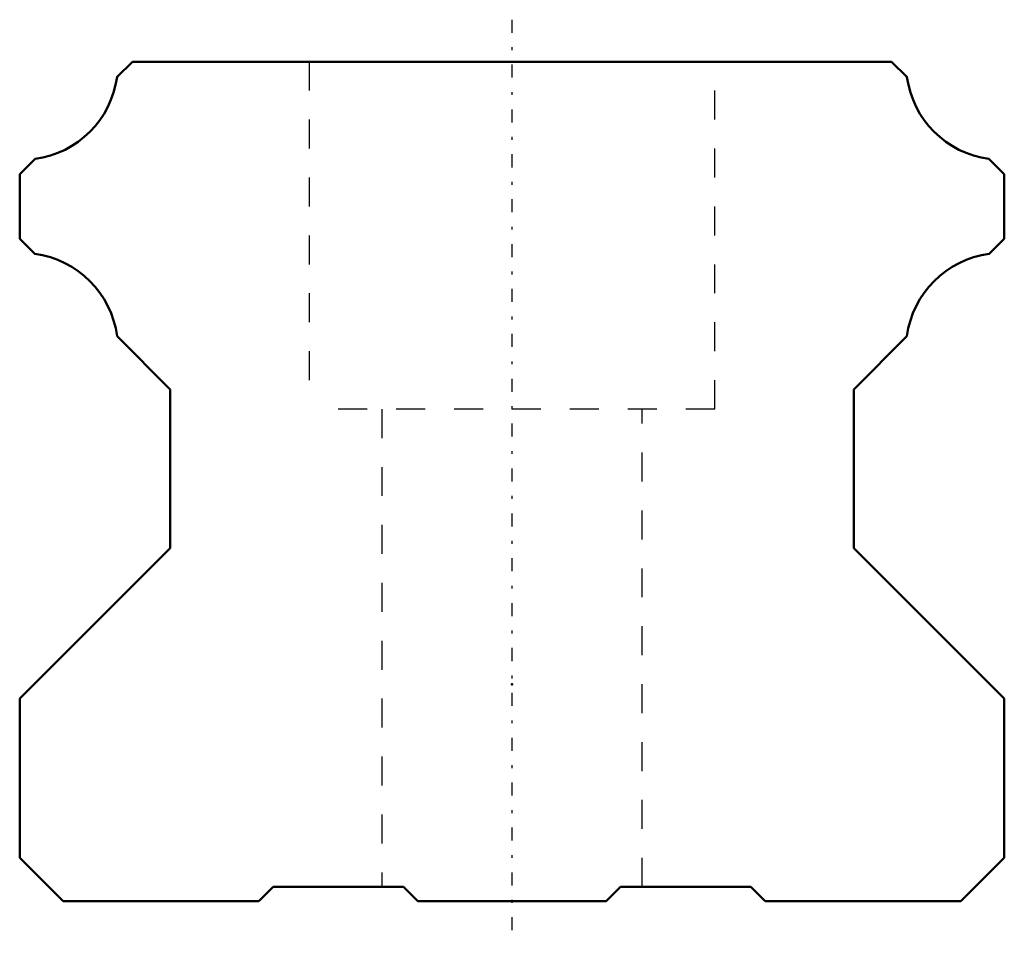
# Model space of a CAD drawing. Header units: millimetres. Extents: x -17 to 17, y -1.4 to 30.4.
import ezdxf

# ---------------------------------------------------------------- set-up
doc = ezdxf.new("R2010")
doc.units = ezdxf.units.MM
doc.linetypes.add('Center', pattern=[1.5, 0.45, -0.5, 0.05, -0.5])
doc.linetypes.add('Dashed', pattern=[2, 1, -1])
for name, color, linetype, lineweight in [('2d ConnectionPoints', 7, 'Continuous', 50), ('AM_0', 7, 'Continuous', 50), ('AM_7', 7, 'Center', 25), ('AM_9', 6, 'Dashed', 25)]:
    doc.layers.add(name, color=color, linetype=linetype, lineweight=lineweight)

msp = doc.modelspace()

# ---------------------------------------------------------------- linework, layer by layer
at = {"layer": '2d ConnectionPoints'}
for p in [(0, 7.5), (0, 0), (0, 0)]:
    msp.add_point(p, dxfattribs=at)
at = {"layer": 'AM_0'}
for p, q in [((-13.11, 29), (-13.64, 28.47)), ((13.11, 29), (-13.11, 29)), ((13.64, 28.47), (13.11, 29)), ((-16.469, 25.642), (-17, 25.11)), ((17, 25.11), (16.469, 25.642)), ((-17, 25.11), (-17, 22.879)), ((17, 22.879), (17, 25.11)), ((-17, 22.879), (-16.482, 22.361)), ((16.482, 22.361), (17, 22.879)), ((-13.638, 19.517), (-11.8, 17.68)), ((11.8, 17.68), (13.638, 19.517)), ((-11.8, 17.68), (-11.8, 12.2)), ((11.8, 12.2), (11.8, 17.68)), ((-11.8, 12.2), (-17, 7)), ((17, 7), (11.8, 12.2)), ((-17, 7), (-17, 1.5)), ((17, 1.5), (17, 7)), ((-17, 1.5), (-15.5, 0)), ((15.5, 0), (17, 1.5)), ((-8.745, 0), (-8.245, 0.5)), ((-8.245, 0.5), (-3.75, 0.5)), ((-3.75, 0.5), (-3.25, 0)), ((3.25, 0), (3.75, 0.5)), ((3.75, 0.5), (8.245, 0.5)), ((8.245, 0.5), (8.745, 0)), ((-15.5, 0), (-8.745, 0)), ((-3.25, 0), (3.25, 0)), ((8.745, 0), (15.5, 0))]:
    msp.add_line(p, q, dxfattribs=at)
for centre, start, end in [((-16.91, 28.912), 277.6892, 352.3108), ((16.91, 28.912), 187.6892, 262.3108), ((-16.91, 19.089), 7.4612, 82.5388), ((16.91, 19.089), 97.4612, 172.5388)]:
    msp.add_arc(centre, 3.3, start, end, dxfattribs=at)
at = {"layer": 'AM_7'}
msp.add_line((0, 30.45), (0, -1.45), dxfattribs=at)
at = {"layer": 'AM_9'}
for p, q in [((-7, 29), (-7, 17)), ((7, 17), (7, 29)), ((7, 17), (-7, 17)), ((-4.5, 17), (-4.5, 0.5)), ((4.5, 0.5), (4.5, 17))]:
    msp.add_line(p, q, dxfattribs=at)

doc.saveas('drawing.dxf')
